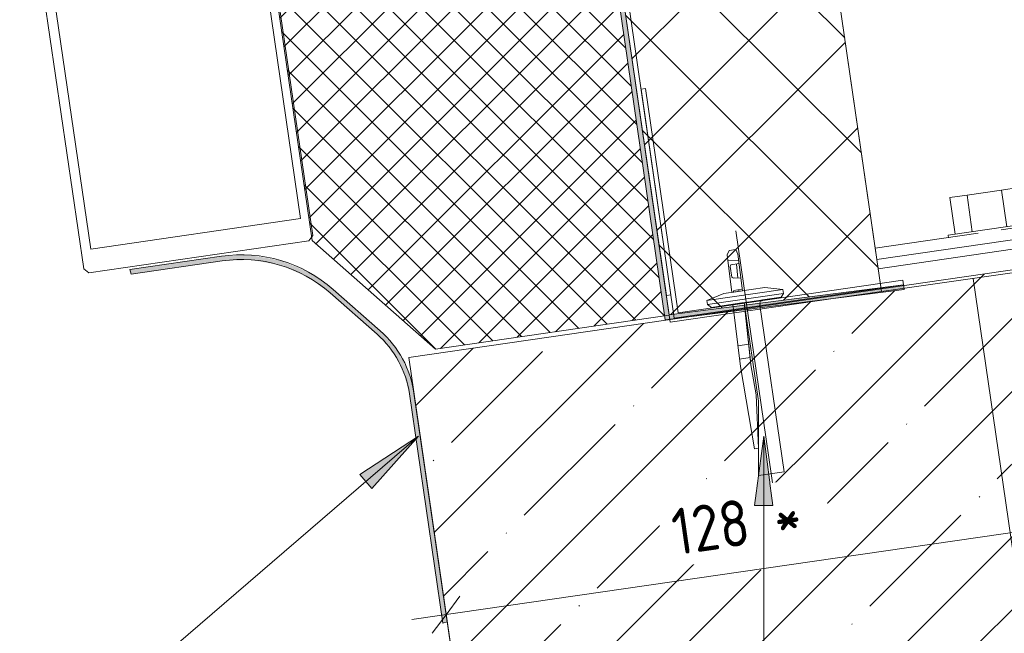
# Model space of a CAD drawing. Header units: millimetres. Extents: x 4446500 to 4448127, y 8380488 to 8381436.
# Tile 3 of 30: x 4446850 to 4447063, y 8380806 to 8380939. Entities that reach past the tile are written whole.
import ezdxf

# ---------------------------------------------------------------- set-up
doc = ezdxf.new("R2010")
doc.units = ezdxf.units.MM
for name, color, linetype, lineweight in [('Марки по нескольким категориям', 7, 'Continuous', 9), ('Обобщенные модели', 7, 'Continuous', 18), ('Размеры', 7, 'Continuous', 9), ('Размеры-5', 7, 'Continuous', 9), ('Тонкие линии', 7, 'Continuous', 18), ('Элементы узлов', 7, 'Continuous', 18)]:
    doc.layers.add(name, color=color, linetype=linetype, lineweight=lineweight)
doc.styles.add('GOST Common', font='GOST_Common.ttf', dxfattribs={"width": 0.9, "height": 10})
doc.dimstyles.new('ADSK_Основной_2_0', dxfattribs={"dimscale": 304.8, "dimtxt": 10.05715, "dimasz": 0.023196, "dimexe": 0.024606, "dimexo": 0.049213, "dimgap": 0.008202, "dimtad": 1, "dimdec": 0, "dimzin": 0, "dimdsep": 46, "dimtxsty": 'GOST Common', "dimblk1": 'OBLIQUE', "dimblk2": 'OBLIQUE', "dimsah": 1, "dimcen": 0.09, "dimdle": 0.024606, "dimazin": 0, "dimtfac": 1, "dimtdec": 4, "dimtix": 1, "dimtmove": 0, "dimatfit": 3, "dimfxl": 1, "dimtvp": 1, "dimtfill": 1, "dimtolj": 1, "dimtzin": 0, "dimarcsym": 2})

# ---------------------------------------------------------------- blocks, each defined once
blk = doc.blocks.new('HILTI_s_Анкер_HRD-HF - HRD-HF 10x80-6062271-Разрез 2-2')
at = {"layer": 'Обобщенные модели'}
for p, q in [((4447322.17, 8380940.01), (4447329.59, 8380941.09)), ((4447329.59, 8380941.09), (4447333.31, 8380941.63)), ((4447330.74, 8380933.17), (4447329.59, 8380941.09)), ((4447333.31, 8380941.63), (4447334.46, 8380933.71)), ((4447318.45, 8380939.47), (4447322.17, 8380940.01)), ((4447319.6, 8380931.56), (4447318.45, 8380939.47)), ((4447323.31, 8380932.09), (4447322.17, 8380940.01)), ((4447318.12, 8380931.34), (4447335.93, 8380933.93)), ((4447336.01, 8380933.38), (4447335.93, 8380933.93)), ((4447318.12, 8380931.34), (4447318.2, 8380930.79)), ((4447323.52, 8380922.02), (4447333.28, 8380854.71)), ((4447343.18, 8380856.14), (4447333.41, 8380923.45)), ((4447343.18, 8380856.14), (4447333.28, 8380854.71)), ((4447339.69, 8380852.62), (4447343.18, 8380856.14)), ((4447333.28, 8380854.71), (4447337.62, 8380852.32)), ((4447339.69, 8380852.62), (4447337.62, 8380852.32))]:
    blk.add_line(p, q, dxfattribs=at)
blk = doc.blocks.new('HILTI_s_Кронштейн_MFT-MF_HS - Кронштейн MFT-MF 190 HS-V2-Разрез 2-2')
at = {"layer": 'Обобщенные модели'}
for p, q in [((4447035.17, 8380889.68), (4447010.84, 8381057.4)), ((4447084.65, 8380896.86), (4447062.39, 8380893.63)), ((4447085.01, 8380894.39), (4447035.53, 8380887.21)), ((4447057.38, 8380892.91), (4447035.17, 8380889.68)), ((4447085.3, 8380892.41), (4447035.82, 8380885.23)), ((4447035.53, 8380887.21), (4447035.17, 8380889.68)), ((4447035.82, 8380885.23), (4447035.53, 8380887.21))]:
    blk.add_line(p, q, dxfattribs=at)
blk = doc.blocks.new('HILTI_s_Термомост_MFT-ISO_47x50x5_HS - Термомост MFT-ISO 47x50x5 HS-V3-Разрез 2-2')
at = {"layer": 'Обобщенные модели'}
for p, q in [((4447035.82, 8380885.23), (4447085.3, 8380892.41)), ((4447085.93, 8380888.04), (4447085.3, 8380892.41)), ((4447086.02, 8380887.46), (4447085.93, 8380888.04)), ((4447086.02, 8380887.46), (4447036.53, 8380880.28)), ((4447035.82, 8380885.23), (4447036.45, 8380880.86)), ((4447036.45, 8380880.86), (4447036.53, 8380880.28))]:
    blk.add_line(p, q, dxfattribs=at)
blk = doc.blocks.new('Витражная стойка в сборе - Витражная стойка в сборе-21250031-Разрез 2-2')
at = {"layer": 'Элементы узлов'}
for p, q in [((4446896.64, 8381009.86), (4446913.71, 8380892.4)), ((4446864.23, 8380885.21), (4446847.16, 8381002.67)), ((4446911.06, 8380896.05), (4446896.26, 8380997.89)), ((4446850.94, 8380991.3), (4446865.74, 8380889.47)), ((4446865.74, 8380889.47), (4446911.06, 8380896.05)), ((4446913.71, 8380892.4), (4446912.87, 8380891.27)), ((4446912.87, 8380891.27), (4446865.37, 8380884.36)), ((4446865.37, 8380884.36), (4446864.23, 8380885.21))]:
    blk.add_line(p, q, dxfattribs=at)
blk = doc.blocks.new('HILTI_2D_Сталь оц_L - Оц_сталь L-21232961-Разрез 2-2')
at = {"layer": 'Элементы узлов'}
for p, q in [((4446985.57, 8380924.19), (4446984.58, 8380924.04)), ((4446991.77, 8380874.56), (4446984.58, 8380924.04)), ((4446992.62, 8380875.7), (4446985.57, 8380924.19)), ((4447041.25, 8380881.76), (4446991.77, 8380874.56)), ((4447041.11, 8380882.75), (4446992.62, 8380875.7)), ((4447041.25, 8380881.76), (4447041.11, 8380882.75))]:
    blk.add_line(p, q, dxfattribs=at)
blk = doc.blocks.new('HILTI_2D_Сталь оц_L - Оц_сталь L-21265584-Разрез 2-2')
at = {"layer": 'Элементы узлов'}
for p, q in [((4446962.02, 8381079.28), (4446991.04, 8380879.56)), ((4446961.17, 8381078.14), (4446990.06, 8380879.41)), ((4446990.06, 8380879.41), (4446991.04, 8380879.56))]:
    blk.add_line(p, q, dxfattribs=at)
blk = doc.blocks.new('Маленький дюбель гвоздь - Маленький дюбель гвоздь-21232962-Разрез 2-2')
at = {"layer": 'Элементы узлов', "color": 30, "true_color": 0xff7f00}
for p, q in [((4447005.07, 8380893.4), (4447013.27, 8380836.98)), ((4447003.21, 8380888.25), (4447003.62, 8380889.14)), ((4447003.21, 8380888.25), (4447003.62, 8380889.14)), ((4447004.21, 8380880.12), (4447003.21, 8380888.25)), ((4447004.21, 8380880.12), (4447003.21, 8380888.25)), ((4447003.62, 8380889.14), (4447005.06, 8380889.35)), ((4447003.62, 8380889.14), (4447005.06, 8380889.35)), ((4447005.06, 8380889.35), (4447005.49, 8380888.4)), ((4447005.06, 8380889.35), (4447005.49, 8380888.4)), ((4447005.49, 8380888.4), (4447006.49, 8380880.45)), ((4447005.49, 8380888.4), (4447006.49, 8380880.45)), ((4447005.66, 8380887.04), (4447003.37, 8380886.92)), ((4447003.98, 8380886.07), (4447003.86, 8380885.68)), ((4447003.86, 8380885.68), (4447004.19, 8380883.43)), ((4447005.75, 8380886.33), (4447003.98, 8380886.07)), ((4447005.49, 8380883.22), (4447005.17, 8380886.24)), ((4447004.19, 8380883.43), (4447004.38, 8380883.27)), ((4447004.48, 8380883.2), (4447004.69, 8380883.23)), ((4447004.69, 8380883.23), (4447006.14, 8380883.22)), ((4447015.22, 8380880.71), (4446998.82, 8380878.33)), ((4447002.48, 8380879.87), (4446998.82, 8380878.33)), ((4446998.82, 8380878.33), (4447002.48, 8380879.87)), ((4447015.34, 8380879.88), (4446998.94, 8380877.5)), ((4447011.35, 8380881.16), (4447002.48, 8380879.87)), ((4447002.48, 8380879.87), (4447011.35, 8380881.16)), ((4447006.49, 8380880.45), (4447004.21, 8380880.12)), ((4447004.62, 8380880.35), (4447004.46, 8380880.16)), ((4447006.45, 8380880.78), (4447004.59, 8380880.51)), ((4447005.74, 8380880.34), (4447005.69, 8380880.67)), ((4447015.22, 8380880.71), (4447011.35, 8380881.16)), ((4447011.35, 8380881.16), (4447015.22, 8380880.71)), ((4447014.83, 8380879.06), (4447015.34, 8380879.88)), ((4447015.34, 8380879.88), (4447014.83, 8380879.06)), ((4447015.34, 8380879.88), (4447015.22, 8380880.71)), ((4447015.22, 8380880.71), (4447015.34, 8380879.88)), ((4446998.82, 8380878.33), (4446998.94, 8380877.5)), ((4446998.94, 8380877.5), (4446998.82, 8380878.33)), ((4446998.94, 8380877.49), (4446999.79, 8380876.87)), ((4446999.79, 8380876.87), (4446998.94, 8380877.49)), ((4447014.83, 8380879.06), (4446999.79, 8380876.87)), ((4446999.79, 8380876.87), (4447004.4, 8380877.54)), ((4447004.4, 8380877.54), (4447006.86, 8380877.9)), ((4447004.4, 8380877.54), (4447006.86, 8380877.9)), ((4447006.07, 8380864.13), (4447004.4, 8380877.54)), ((4447004.4, 8380877.54), (4447006.07, 8380864.13)), ((4447006.86, 8380877.9), (4447009.96, 8380856.58)), ((4447006.86, 8380877.9), (4447008.17, 8380866.03)), ((4447008.33, 8380864.45), (4447006.86, 8380877.9)), ((4447006.86, 8380877.9), (4447009.96, 8380856.58)), ((4447010.26, 8380877.38), (4447010.29, 8380877.76)), ((4447010.26, 8380877.38), (4447010.28, 8380877.57)), ((4447015.5, 8380841.34), (4447010.26, 8380877.38)), ((4447015.5, 8380841.34), (4447010.26, 8380877.38)), ((4447010.27, 8380877.95), (4447010.4, 8380878.25)), ((4447010.27, 8380877.95), (4447010.34, 8380878.1)), ((4447010.29, 8380877.76), (4447010.27, 8380877.95)), ((4447010.28, 8380877.57), (4447010.29, 8380877.76)), ((4447010.4, 8380878.25), (4447010.76, 8380878.3)), ((4447010.4, 8380878.25), (4447010.76, 8380878.3)), ((4447010.76, 8380878.3), (4447010.82, 8380878.48)), ((4447010.82, 8380878.48), (4447014.83, 8380879.06)), ((4447010.82, 8380878.48), (4447011.18, 8380878.53)), ((4447007.84, 8380868.94), (4447005.52, 8380868.6)), ((4447008.17, 8380866.03), (4447005.88, 8380865.69)), ((4447008.17, 8380866.03), (4447008.33, 8380864.45)), ((4447008.33, 8380864.45), (4447009.45, 8380857.98)), ((4447009.45, 8380857.98), (4447008.33, 8380864.45)), ((4447009.12, 8380846.32), (4447006.07, 8380864.13)), ((4447006.07, 8380864.13), (4447009.12, 8380846.32)), ((4447009.45, 8380857.98), (4447009.96, 8380846.44)), ((4447009.96, 8380846.44), (4447009.45, 8380857.98)), ((4447009.96, 8380856.58), (4447009.96, 8380840.54)), ((4447009.96, 8380856.58), (4447009.96, 8380840.54)), ((4447009.96, 8380846.44), (4447009.12, 8380846.32)), ((4447009.12, 8380846.32), (4447009.96, 8380846.44)), ((4447009.96, 8380840.54), (4447015.5, 8380841.34)), ((4447009.96, 8380840.54), (4447015.5, 8380841.34))]:
    blk.add_line(p, q, dxfattribs=at)
blk = doc.blocks.new('DIMBLOCK5-Разрез 2-2')
at = {"layer": 'Размеры-5'}
for p, q in [((4446936.59, 8380851.22), (4446943.57, 8380803.05)), ((4446942.5, 8380810.47), (4446936.59, 8380851.22)), ((4447070.69, 8380818.96), (4447068.18, 8380836.28)), ((4446935.08, 8380809.39), (4447069.26, 8380828.86)), ((4447069.26, 8380828.86), (4447070.69, 8380818.96))]:
    blk.add_line(p, q, dxfattribs=at)
at = {"layer": 'Размеры-5', "lineweight": 18}
for p, q in [((4447069.26, 8380828.86), (4447072.25, 8380832.87)), ((4447069.26, 8380828.86), (4447066.27, 8380824.85)), ((4446942.5, 8380810.47), (4446945.49, 8380814.48)), ((4446942.5, 8380810.47), (4446939.51, 8380806.47))]:
    blk.add_line(p, q, dxfattribs=at)
at = {"layer": 'Размеры-5', "color": 0, "insert": (4446990.65, 8380833.19), "char_height": 10, "width": 31.501, "attachment_point": 1, "rotation": 8.2545, "line_spacing_factor": 1.022761, "style": 'GOST Common', "bg_fill": 3, "box_fill_scale": 1.25, "bg_fill_color": 256, "bg_fill_true_color": 13158600, "bg_fill_transparency": 0}
blk.add_mtext('128 *', dxfattribs=at)
blk = doc.blocks.new('_Oblique')
at = {"color": 0, "linetype": 'ByBlock', "lineweight": -2}
blk.add_line((-0.5, -0.5), (0.5, 0.5), dxfattribs=at)

msp = doc.modelspace()

# ---------------------------------------------------------------- hatches: boundary and pattern name
at = {"layer": 'Элементы узлов', "true_color": 0x0000a0}
msp.add_hatch(color=174, dxfattribs=at).paths.add_polyline_path([(4446989.81, 8380874.16), (4447041.38, 8380880.76), (4447041.2, 8380881.75), (4446990.66, 8380875.28), (4446961.17, 8381078.14), (4446872.44, 8381065.25), (4446872.59, 8381064.26), (4446960.33, 8381077.01), (4446989.68, 8380875.04)])
at = {"layer": 'Элементы узлов'}
h = msp.add_hatch(dxfattribs=at)
h.set_pattern_fill('FP_3', color=256, style=0, pattern_type=2)
h.set_pattern_definition([(45, (4450656.543, 8289717.818), (-3.5355339, 3.5355339), []), (135, (4450656.543, 8289717.818), (-3.5355339, -3.5355339), [])])
h.paths.add_polyline_path([(4446940.23, 8380867.86), (4446989.68, 8380875.04), (4446960.33, 8381077.01), (4446888.95, 8381066.58), (4446889.45, 8381066.45), (4446889.98, 8381066.12), (4446890.27, 8381065.83), (4446890.57, 8381065.25), (4446890.66, 8381064.91), (4446893.55, 8381044.8), (4446893.55, 8381044.55), (4446893.43, 8381044.05), (4446893.17, 8381043.6), (4446892.81, 8381043.23), (4446892.37, 8381042.96), (4446891.89, 8381042.82), (4446892.4, 8381042.83), (4446892.9, 8381042.7), (4446893.43, 8381042.37), (4446893.71, 8381042.1), (4446893.98, 8381041.65), (4446894.12, 8381041.16), (4446897, 8381021.05), (4446897.01, 8381020.8), (4446896.88, 8381020.3), (4446896.63, 8381019.85), (4446896.14, 8381019.4), (4446895.82, 8381019.21), (4446894.99, 8381019.02), (4446913.54, 8380891.35), (4446934.43, 8380872.96)])
h.paths.add_polyline_path([(4446894.7, 8381021), (4446895.02, 8381021.05), (4446893.72, 8381029.95), (4446893.41, 8381029.91), (4446894.7, 8381021)])
h.paths.add_polyline_path([(4446893.12, 8381031.89), (4446893.44, 8381031.93), (4446892.14, 8381040.84), (4446891.82, 8381040.79), (4446893.11, 8381031.93)])
h.paths.add_polyline_path([(4446891.25, 8381044.75), (4446891.57, 8381044.8), (4446890.27, 8381053.7), (4446889.95, 8381053.66), (4446891.25, 8381044.75)])
h.paths.add_polyline_path([(4446889.67, 8381055.64), (4446889.98, 8381055.68), (4446888.69, 8381064.59), (4446888.37, 8381064.54), (4446889.66, 8381055.68)])
h.paths.add_polyline_path([(4446887.94, 8381067.5), (4446961.17, 8381078.14), (4446961.03, 8381079.13), (4446887.8, 8381068.49)])
h = msp.add_hatch(dxfattribs=at)
h.set_pattern_fill('FP_2', color=256, style=0, pattern_type=2)
h.set_pattern_definition([(45, (4450656.543, 8289717.818), (-10.6066017, 10.6066017), []), (135, (4450656.543, 8289717.818), (-10.6066017, -10.6066017), [])])
h.paths.add_polyline_path([(4446990.89, 8380873.65), (4447002.09, 8380875.28), (4446998.53, 8380875.28), (4446990.81, 8380874.24), (4446990.82, 8380874.16)])
h.paths.add_polyline_path([(4446990.66, 8380875.28), (4447036.41, 8380881.14), (4447022.16, 8380979.35), (4446976.49, 8380972.72), (4446989.86, 8380880.76)])
h = msp.add_hatch(dxfattribs=at)
h.set_pattern_fill('FP_1', color=256, style=0, pattern_type=2)
h.set_pattern_definition([(45, (4450656.543, 8289717.818), (-15.715448, 15.715448), []), (45, (4450672.258, 8289717.818), (-15.715448, 15.715448), [27.781, -5.556, 0.16764, -5.389])])
h.paths.add_polyline_path([(4447886.27, 8380667.23), (4447915.03, 8380865.16), (4447861.07, 8380873), (4447812.05, 8380879.28), (4447812.15, 8380880.11), (4447422.43, 8380936.75), (4447422.43, 8380936.26), (4447421.61, 8380936.14), (4447421.61, 8380936.74), (4447303.65, 8380919.63), (4447303.73, 8380919.08), (4447108.94, 8380890.77), (4447108.94, 8380891.38), (4447041.28, 8380881.56), (4447041.38, 8380880.76), (4446998.53, 8380875.28), (4447002.09, 8380875.28), (4446990.89, 8380873.65), (4446990.81, 8380874.24), (4446934.43, 8380866.06), (4446963.2, 8380668.14), (4447421.61, 8380734.77), (4447853.74, 8380671.96)])
at = {"layer": 'Элементы узлов', "true_color": 0x408080}
msp.add_hatch(color=137, dxfattribs=at).paths.add_polyline_path([(4446941.77, 8380808.62), (4446942.74, 8380808.91), (4446935.56, 8380858.33), (4446934.21, 8380863.36), (4446931.72, 8380867.94), (4446928.24, 8380871.82), (4446918.1, 8380880.75), (4446912.8, 8380884.48), (4446906.82, 8380886.99), (4446900.37, 8380888.15), (4446893.96, 8380887.92), (4446874.17, 8380885.04), (4446874.46, 8380884.07), (4446894.11, 8380886.93), (4446900.44, 8380887.14), (4446906.54, 8380886.03), (4446912.31, 8380883.61), (4446917.44, 8380880), (4446927.58, 8380871.07), (4446930.91, 8380867.37), (4446933.28, 8380862.99), (4446934.57, 8380858.18), (4446941.73, 8380808.91)])

# ---------------------------------------------------------------- linework, layer by layer
at = {"layer": 'Марки по нескольким категориям'}
msp.add_line((4446923.87, 8380840.73), (4446926.45, 8380837.73), dxfattribs=at)
at = {"layer": 'Тонкие линии'}
for p, q in [((4446990.67, 8380875.19), (4446961.03, 8381079.13)), ((4446990.66, 8380875.28), (4446961.17, 8381078.14)), ((4446960.33, 8381077.01), (4446989.81, 8380874.16)), ((4446894.99, 8381019.02), (4446913.54, 8380891.35)), ((4447036.53, 8380880.28), (4447022.16, 8380979.35)), ((4446976.49, 8380972.72), (4446990.89, 8380873.65)), ((4447422.05, 8380936.8), (4446934.43, 8380866.06)), ((4446913.54, 8380891.35), (4446940.23, 8380867.86)), ((4446893.96, 8380887.92), (4446874.17, 8380885.04)), ((4446874.46, 8380884.07), (4446894.11, 8380886.93)), ((4446874.17, 8380885.04), (4446874.46, 8380884.07)), ((4447041.25, 8380881.76), (4446990.66, 8380875.28)), ((4447041.38, 8380880.76), (4447041.25, 8380881.76)), ((4446917.44, 8380880), (4446927.58, 8380871.07)), ((4446928.24, 8380871.82), (4446918.1, 8380880.75)), ((4446989.81, 8380874.16), (4447041.38, 8380880.76)), ((4446990.89, 8380873.65), (4447036.53, 8380880.28)), ((4446940.23, 8380867.86), (4446990.67, 8380875.19)), ((4446934.43, 8380866.06), (4446963.2, 8380668.14)), ((4446934.57, 8380858.18), (4446941.77, 8380808.62)), ((4446942.74, 8380808.91), (4446935.56, 8380858.33)), ((4446941.77, 8380808.62), (4446942.74, 8380808.91))]:
    msp.add_line(p, q, dxfattribs=at)
for centre, radius, start, end in [((4446898.28, 8380858.23), 30, 48.6463, 98.2693), ((4446898.28, 8380858.23), 29, 48.6463, 98.2693), ((4446913.55, 8380855.13), 21.24, 8.2693, 48.6463), ((4446913.55, 8380855.13), 22.24, 8.2693, 48.6463)]:
    msp.add_arc(centre, radius, start, end, dxfattribs=at)

# ---------------------------------------------------------------- block references
at = {"layer": 'Обобщенные модели'}
for name, p in [('HILTI_s_Кронштейн_MFT-MF_HS - Кронштейн MFT-MF 190 HS-V2-Разрез 2-2', (0, 0)), ('HILTI_s_Анкер_HRD-HF - HRD-HF 10x80-6062271-Разрез 2-2', (-267.19, -38.87)), ('HILTI_s_Термомост_MFT-ISO_47x50x5_HS - Термомост MFT-ISO 47x50x5 HS-V3-Разрез 2-2', (0, 0))]:
    msp.add_blockref(name, p, dxfattribs=at)
at = {"layer": 'Элементы узлов', "color": 196, "true_color": 0x400080}
msp.add_blockref('Витражная стойка в сборе - Витражная стойка в сборе-21250031-Разрез 2-2', (0, 0), dxfattribs=at)
at = {"layer": 'Элементы узлов'}
for name in ['HILTI_2D_Сталь оц_L - Оц_сталь L-21265584-Разрез 2-2', 'HILTI_2D_Сталь оц_L - Оц_сталь L-21232961-Разрез 2-2']:
    msp.add_blockref(name, (0, 0), dxfattribs=at)
at = {"layer": 'Элементы узлов', "color": 30, "true_color": 0xff7f00}
msp.add_blockref('Маленький дюбель гвоздь - Маленький дюбель гвоздь-21232962-Разрез 2-2', (0, 0), dxfattribs=at)

# ---------------------------------------------------------------- next in the draw order: dimensions: what is measured, and where the dimension line sits
at = {"layer": 'Размеры'}
dim = msp.add_linear_dim(base=(4447069.26, 8380828.86), p1=(4446934.43, 8380866.06), p2=(4447068.54, 8380833.81), angle=8.2545, dimstyle='ADSK_Основной_2_0', override={"dimpost": '<>*', "dimfxl": 137.930511}, dxfattribs=at)
dim.commit()
dim.dimension.update_dxf_attribs({"geometry": 'DIMBLOCK5-Разрез 2-2', "text_midpoint": (4447004.8, 8380827.09)})

# ---------------------------------------------------------------- next in the draw order: hatches: boundary and pattern name
at = {"layer": 'Марки по нескольким категориям'}
for points in [[(4446936.53, 8380849.01), (4446923.87, 8380840.73), (4446926.45, 8380837.73)], [(4447011.07, 8380849.08), (4447009.09, 8380834.08), (4447013.04, 8380834.08)]]:
    msp.add_hatch(color=256, dxfattribs=at).paths.add_polyline_path(points)

# ---------------------------------------------------------------- next in the draw order: linework, layer by layer
for p, q in [((4446936.53, 8380849.01), (4446840.33, 8380766.24)), ((4446936.53, 8380849.01), (4446923.87, 8380840.73)), ((4446926.45, 8380837.73), (4446936.53, 8380849.01)), ((4447011.07, 8380849.08), (4447009.09, 8380834.08)), ((4447013.04, 8380834.08), (4447011.07, 8380849.08)), ((4447011.07, 8380849.08), (4447011.07, 8380527.09)), ((4447009.09, 8380834.08), (4447013.04, 8380834.08))]:
    msp.add_line(p, q, dxfattribs=at)

doc.saveas('drawing.dxf')
